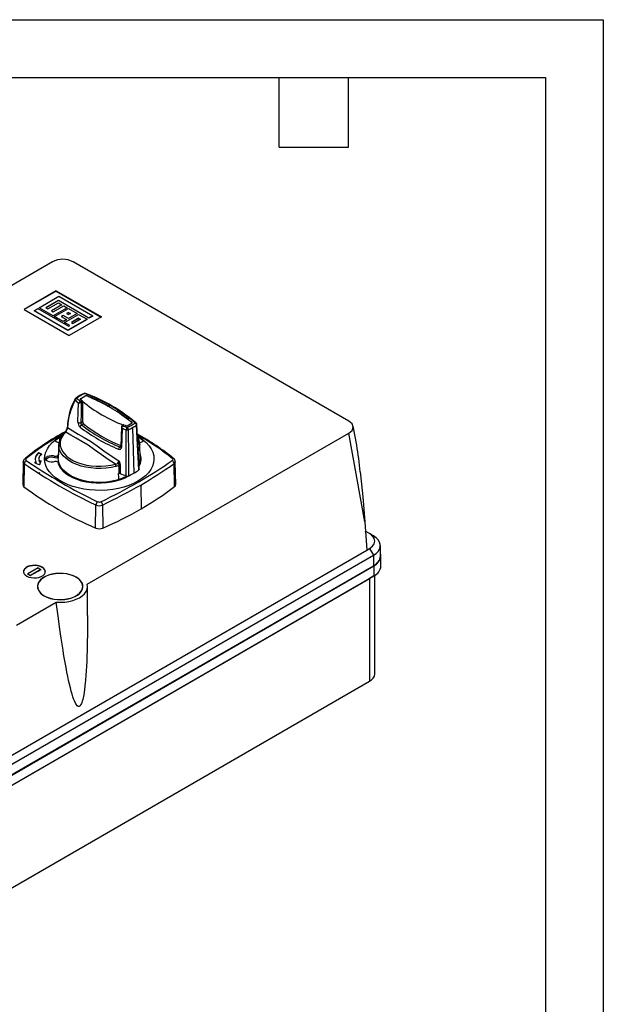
# Model space of a CAD drawing. Header units: millimetres. Extents: x 0 to 1397, y 0 to 1080.
# Tile 5 of 5: x 1077 to 1397, y 540 to 1080. Entities that reach past the tile are written whole.
import ezdxf

# ---------------------------------------------------------------- set-up
doc = ezdxf.new("R2010")
doc.units = ezdxf.units.MM
doc.header["$LTSCALE"] = 5
doc.layers.add('TEXT', color=140, linetype='Continuous', lineweight=25)

msp = doc.modelspace()

# ---------------------------------------------------------------- linework, layer by layer
at = {"color": 7, "linetype": 'Continuous'}
for p, q in [((0.01, 1079.51), (1397.01, 1079.51)), ((1397.01, 1079.51), (1397.01, 0.01))]:
    msp.add_line(p, q, dxfattribs=at)
for p, q in [((1094.84, 946.77), (973.44, 876.69)), ((1257.47, 859.42), (1106.15, 946.77)), ((1096.96, 930.85), (1079.28, 920.65)), ((1096.96, 930.77), (1079.35, 920.61)), ((1096.96, 930.85), (1121.71, 916.57)), ((1096.96, 930.77), (1096.96, 930.85)), ((1096.96, 930.77), (1121.64, 916.53)), ((1087.61, 921.64), (1098.39, 927.87)), ((1098.11, 925.57), (1091.29, 921.64)), ((1098.11, 925.49), (1091.36, 921.6)), ((1092.39, 921), (1098.16, 924.33)), ((1100, 923.27), (1094.24, 919.94)), ((1100, 923.18), (1094.31, 919.9)), ((1114.87, 915.9), (1098.11, 925.57)), ((1098.11, 925.49), (1098.11, 925.57)), ((1114.87, 915.82), (1098.11, 925.49)), ((1098.16, 924.33), (1100, 923.27)), ((1098.39, 927.87), (1117, 917.13)), ((1100, 923.18), (1100, 923.27)), ((1079.28, 920.65), (1104.03, 906.36)), ((1084.74, 919.98), (1086.87, 921.21)), ((1103.34, 909.24), (1084.74, 919.98)), ((1084.74, 919.9), (1084.74, 919.98)), ((1103.34, 909.16), (1084.74, 919.9)), ((1086.87, 921.21), (1103.68, 911.51)), ((1095.24, 917.23), (1087.61, 921.64)), ((1087.61, 921.56), (1087.61, 921.64)), ((1095.24, 917.15), (1087.61, 921.56)), ((1091.29, 921.64), (1092.39, 921)), ((1094.24, 919.94), (1095.26, 919.35)), ((1102.84, 921.63), (1095.24, 917.23)), ((1102.84, 921.54), (1095.24, 917.15)), ((1095.26, 919.35), (1101.03, 922.67)), ((1096, 916.79), (1103.61, 921.18)), ((1101.03, 922.67), (1102.84, 921.63)), ((1101.53, 913.6), (1109.13, 917.99)), ((1103.59, 919.07), (1102.54, 918.46)), ((1102.54, 918.46), (1103.63, 917.83)), ((1103.59, 918.98), (1102.61, 918.42)), ((1102.84, 921.54), (1102.84, 921.63)), ((1103.59, 919.07), (1104.68, 918.43)), ((1103.59, 918.98), (1103.59, 919.07)), ((1103.59, 918.98), (1104.61, 918.39)), ((1103.61, 921.18), (1108.34, 918.45)), ((1108.34, 918.45), (1103.63, 915.73)), ((1104.68, 918.43), (1103.63, 917.83)), ((1108.34, 918.37), (1103.63, 915.65)), ((1108.34, 918.37), (1108.34, 918.45)), ((1109.13, 917.99), (1113.82, 915.29)), ((1095.24, 917.15), (1095.24, 917.23)), ((1100.74, 914.06), (1096, 916.79)), ((1096, 916.71), (1096, 916.79)), ((1100.74, 913.98), (1096, 916.71)), ((1100.72, 917.41), (1099.67, 916.8)), ((1099.67, 916.8), (1102.58, 915.12)), ((1100.72, 917.33), (1099.74, 916.76)), ((1103.63, 915.73), (1100.72, 917.41)), ((1100.72, 917.33), (1100.72, 917.41)), ((1103.63, 915.65), (1100.72, 917.33)), ((1102.58, 915.12), (1100.74, 914.06)), ((1102.58, 915.04), (1100.74, 913.98)), ((1100.74, 913.98), (1100.74, 914.06)), ((1104.42, 911.93), (1101.53, 913.6)), ((1101.53, 913.52), (1101.53, 913.6)), ((1104.35, 911.89), (1101.53, 913.52)), ((1102.58, 915.04), (1102.58, 915.12)), ((1113.82, 915.29), (1103.34, 909.24)), ((1113.82, 915.21), (1103.34, 909.16)), ((1103.63, 915.65), (1103.63, 915.73)), ((1121.71, 916.57), (1104.03, 906.36)), ((1109.16, 915.85), (1105.24, 913.59)), ((1105.24, 913.59), (1106.26, 913)), ((1109.16, 915.77), (1105.31, 913.55)), ((1110.18, 915.26), (1106.26, 913)), ((1109.16, 915.85), (1110.18, 915.26)), ((1109.16, 915.77), (1109.16, 915.85)), ((1109.16, 915.77), (1110.11, 915.22)), ((1113.82, 915.21), (1113.82, 915.29)), ((1117, 917.13), (1114.87, 915.9)), ((1117, 917.05), (1114.87, 915.82)), ((1114.87, 915.82), (1114.87, 915.9)), ((1117, 917.05), (1117, 917.13)), ((1103.34, 909.16), (1103.34, 909.24)), ((1103.68, 911.51), (1104.42, 911.93)), ((1113.09, 873.41), (1110.15, 871.72)), ((1113.09, 873.24), (1110.15, 871.56)), ((1110.15, 871.72), (1110.15, 871.56)), ((1110.33, 870.3), (1111.06, 870.72)), ((1110.68, 869.69), (1110.53, 869.62)), ((1111.3, 870.04), (1110.68, 869.69)), ((1111.24, 870.33), (1111.29, 870.36)), ((1111.3, 870.04), (1111.3, 859.26)), ((1113.09, 873.24), (1113.09, 873.41)), ((1113.48, 873.42), (1113.48, 873.26)), ((1126.26, 868.15), (1125.46, 867.7)), ((1125.46, 867.35), (1125.46, 867.7)), ((1126.11, 867.12), (1126.3, 868.17)), ((1130.16, 864.6), (1130.17, 864.87)), ((1130.17, 864.87), (1130.97, 865.32)), ((1110.35, 858.72), (1111.3, 859.26)), ((1135.79, 856.93), (1138.48, 858.46)), ((1138.51, 858.52), (1138.51, 858.68)), ((1111.88, 857.96), (1110.78, 857.34)), ((1113.93, 770.02), (1257.47, 852.89)), ((1132.67, 856.38), (1132.34, 845.49)), ((1132.94, 856.97), (1132.93, 856.96)), ((1133.81, 857.49), (1133.08, 857.07)), ((1134.05, 857.46), (1133.32, 857.04)), ((1138.83, 855.92), (1139.57, 830.96)), ((1141.14, 857.66), (1141.14, 857.64)), ((1266.17, 804.26), (1257.47, 852.89)), ((1261.76, 846.21), (1259.77, 856.65)), ((1096.53, 848.89), (1096.53, 849.22)), ((1096.8, 848.23), (1098.38, 847.59)), ((1100.82, 852.53), (1098.72, 851.36)), ((1099.92, 851.4), (1099.28, 851.04)), ((1142.64, 847.62), (1144.19, 848.25)), ((1144.46, 848.91), (1144.46, 849.23)), ((1087.44, 841.88), (1087.44, 842.08)), ((1098.25, 846.57), (1098.01, 839.05)), ((1098.25, 846.16), (1098.25, 846.57)), ((1131.65, 845.3), (1132.35, 845.7)), ((1132.34, 845.49), (1132.32, 845.35)), ((1142.75, 846.83), (1142.76, 846.57)), ((1143, 839.05), (1142.76, 846.57)), ((1078.8, 837.21), (1078.53, 824.69)), ((1079.73, 838.91), (1079.64, 838.84)), ((1079.86, 839.02), (1079.88, 839.03)), ((1079.86, 839.03), (1079.86, 839.02)), ((1079.86, 839.02), (1079.86, 839.03)), ((1079.88, 839.03), (1079.86, 839.03)), ((1085.85, 836.78), (1085.85, 836.98)), ((1087.34, 838.79), (1087.34, 838.55)), ((1087.74, 837.22), (1087.74, 837.42)), ((1096.17, 839.48), (1096.18, 840.31)), ((1097.46, 840.37), (1097.47, 839.55)), ((1097.76, 839.88), (1097.74, 840.7)), ((1097.76, 839.88), (1098.07, 840.86)), ((1162.48, 824.72), (1162.21, 837.23)), ((1079.41, 836.12), (1079.2, 823.52)), ((1087.29, 831.38), (1087.65, 831.03)), ((1087.29, 831.38), (1087.65, 831.11)), ((1161.81, 823.55), (1161.6, 836.15)), ((1087.65, 831.11), (1087.97, 830.92)), ((1087.65, 831.03), (1087.65, 831.11)), ((1135.5, 829.27), (1135.5, 829.25)), ((1136.78, 829.42), (1137.73, 830.01)), ((1143.34, 824.43), (1143.54, 811.4)), ((1118.54, 800.83), (1118.7, 813.47)), ((1122.36, 813.47), (1122.52, 800.83)), ((1266.17, 804.26), (1267.23, 788.71)), ((1268.79, 797.77), (1266.45, 799.12)), ((1270.91, 796.54), (1269.39, 797.42)), ((1034.88, 654.57), (1267.23, 788.71)), ((1267.23, 788.71), (1268.79, 789.6)), ((1268.79, 789.6), (1270.91, 785.93)), ((1274.71, 785.52), (1274.71, 791.24)), ((1035.44, 650), (1270.91, 785.93)), ((1270.91, 785.93), (1270.91, 780.21)), ((1275.01, 780.05), (1275.01, 785.52)), ((1035.44, 644.28), (1270.91, 780.21)), ((1035.65, 644.16), (1271.12, 780.09)), ((1087.06, 779), (1081.4, 775.74)), ((1088.47, 778.18), (1082.82, 774.92)), ((1088.47, 778.02), (1082.82, 774.76)), ((1087.06, 779), (1088.47, 778.18)), ((1088.47, 778.02), (1088.47, 778.18)), ((1089.18, 779.25), (1089.18, 779.41)), ((1271.12, 780.09), (1271.12, 774.62)), ((1033.32, 637.34), (1268.79, 773.27)), ((1035.65, 638.69), (1271.12, 774.62)), ((1081.4, 775.57), (1081.4, 775.74)), ((1081.4, 775.74), (1082.82, 774.92)), ((1081.4, 775.57), (1082.82, 774.76)), ((1082.82, 774.76), (1082.82, 774.92)), ((1107.92, 773.82), (1107.92, 773.9)), ((1271.12, 774.62), (1268.79, 773.27)), ((1268.79, 773.27), (1268.79, 716.93)), ((1271.71, 721.01), (1271.71, 774.99)), ((1086.68, 768.8), (1086.68, 768.71)), ((1111.48, 768.71), (1111.48, 768.8)), ((1114.08, 752.89), (1114.08, 768.8)), ((1090.31, 763.65), (1090.31, 763.73)), ((1075.04, 747.57), (1096.96, 760.22)), ((1033.32, 581), (1268.79, 716.93))]:
    msp.add_line(p, q)
at = {"flags": 128}
for points in [[(1112.31, 874.65), (1111.35, 874.27), (1109.7, 873.45)], [(1107.3, 871.57), (1107.33, 871.64), (1107.37, 871.72)], [(1108.83, 858.82), (1109.01, 864.73), (1109.15, 869.38)], [(1110.25, 870.26), (1110.3, 870.28), (1110.33, 870.3)], [(1110.68, 869.69), (1110.5, 863.54), (1110.35, 858.72)], [(1111.3, 870.04), (1111.28, 870.18), (1111.24, 870.33)], [(1126.3, 868.17), (1126.28, 868.16), (1126.26, 868.15)], [(1131.01, 865.34), (1130.15, 865.86), (1128.66, 866.76), (1126.3, 868.17)], [(1130.97, 865.32), (1130.99, 865.33), (1131.01, 865.34)], [(1257.47, 852.89), (1259.21, 854.38), (1259.82, 856.15), (1259.21, 857.92), (1257.47, 859.42)], [(1102.1, 853.48), (1100.85, 852.09), (1099.92, 850.61), (1099.31, 849.08), (1099.05, 847.52), (1099.13, 845.95), (1099.56, 844.4), (1100.32, 842.89), (1101.4, 841.45), (1102.8, 840.1), (1104.47, 838.86), (1106.41, 837.76), (1108.57, 836.8), (1110.92, 836.02), (1113.43, 835.4), (1116.05, 834.98), (1118.74, 834.75), (1121.46, 834.72), (1124.16, 834.89), (1126.81, 835.26), (1129.35, 835.81)], [(1129.35, 835.81), (1125.38, 838.43), (1121.58, 841.12), (1117.94, 843.8), (1114.43, 846.27), (1111.02, 848.29), (1107.81, 850.04), (1104.84, 851.75), (1102.1, 853.48)], [(1103.17, 855.93), (1105.93, 854.14), (1108.93, 852.36), (1112.16, 850.52), (1115.63, 848.41), (1119.3, 845.89), (1123.11, 843.16), (1127.09, 840.42), (1131.23, 837.74)], [(1133.09, 855.57), (1132.91, 849.66), (1132.77, 845.02)], [(1133.08, 857.07), (1133.01, 857.03), (1132.94, 856.97)], [(1133.32, 857.04), (1133.29, 857.02), (1133.26, 856.99)], [(1135.34, 829.43), (1135.31, 843.58), (1135.29, 854.7)], [(1136.46, 854.72), (1136.47, 840.56), (1136.47, 829.44)], [(1142.23, 832.73), (1141.5, 846.48), (1140.93, 857.28)], [(1142.43, 833.08), (1141.85, 844.11), (1141.14, 857.64)], [(1141.73, 826.57), (1139.34, 825.33), (1136.74, 824.24), (1133.94, 823.32), (1130.99, 822.58), (1127.93, 822.02), (1124.77, 821.66), (1121.57, 821.5), (1118.36, 821.53), (1115.17, 821.76), (1112.04, 822.19), (1109.01, 822.81), (1106.11, 823.61), (1103.38, 824.59), (1100.84, 825.73), (1098.53, 827.02), (1096.47, 828.44), (1094.69, 829.99), (1093.2, 831.63), (1092.03, 833.36), (1091.18, 835.15), (1090.67, 836.98), (1090.51, 838.84), (1090.68, 840.69), (1091.2, 842.52), (1092.06, 844.31), (1093.24, 846.03), (1094.74, 847.68), (1096.53, 849.22)], [(1096.53, 849.22), (1096.41, 849.1), (1096.33, 848.97), (1096.29, 848.83), (1096.31, 848.69), (1096.37, 848.56), (1096.47, 848.43), (1096.62, 848.32), (1096.8, 848.23)], [(1099.62, 850.91), (1098.63, 850.33), (1096.53, 848.89)], [(1144.46, 849.23), (1142.39, 850.65), (1141.59, 851.12)], [(1144.46, 848.91), (1142.35, 850.35), (1141.59, 850.8)], [(1144.46, 849.23), (1146.3, 847.65), (1147.82, 845.96), (1149.02, 844.19), (1149.87, 842.35), (1150.37, 840.46), (1150.5, 838.56), (1150.27, 836.66), (1149.69, 834.78), (1148.74, 832.96), (1147.46, 831.2), (1145.85, 829.54), (1143.93, 827.99), (1141.73, 826.57)], [(1144.35, 848.33), (1144.49, 848.42), (1144.59, 848.53), (1144.66, 848.65), (1144.7, 848.77), (1144.69, 848.89), (1144.65, 849.01), (1144.57, 849.13), (1144.46, 849.23)], [(1088.98, 841.38), (1088.12, 841.77), (1087.44, 842.08)], [(1129.68, 834.62), (1127.04, 834.04), (1124.3, 833.67), (1121.49, 833.49), (1118.67, 833.52), (1115.88, 833.76), (1113.17, 834.2), (1110.57, 834.83), (1108.13, 835.65), (1105.89, 836.64), (1103.88, 837.78), (1102.14, 839.06), (1100.7, 840.46), (1099.57, 841.96), (1098.78, 843.52), (1098.34, 845.13), (1098.25, 846.16)], [(1079.41, 836.12), (1078.95, 836.62), (1078.8, 837.15), (1078.81, 837.18)], [(1085.85, 836.98), (1085.37, 836.86), (1085, 836.77)], [(1085, 836.77), (1086.4, 836.13), (1087.49, 835.61)], [(1085.29, 836.64), (1085.48, 836.68), (1085.85, 836.78)], [(1087.39, 838.55), (1087.36, 838.25), (1087.74, 837.22)], [(1087.44, 841.88), (1088.3, 841.49), (1088.98, 841.17)], [(1088.59, 837.61), (1088.11, 837.51), (1087.74, 837.42)], [(1087.74, 837.22), (1088.22, 837.33), (1088.52, 837.39)], [(1087.98, 835.73), (1088.32, 836.79), (1088.59, 837.61)], [(1096.18, 837.28), (1095.22, 837.02), (1094.15, 836.95), (1093.11, 837.09), (1092.21, 837.42), (1091.54, 837.9), (1091.19, 838.49), (1091.19, 839.1), (1091.54, 839.69), (1092.2, 840.17), (1093.11, 840.5), (1094.15, 840.64), (1095.21, 840.57), (1096.18, 840.31)], [(1091.23, 838.36), (1091.55, 838.87), (1092.22, 839.35), (1093.11, 839.67), (1094.15, 839.81), (1095.21, 839.75), (1096.17, 839.48)], [(1098.1, 841.8), (1098.08, 841.75), (1097.74, 840.7)], [(1097.75, 836.89), (1098.32, 835.3), (1099.23, 833.75), (1100.47, 832.29), (1102, 830.92), (1103.82, 829.67), (1105.88, 828.56), (1108.17, 827.6), (1110.64, 826.81), (1113.27, 826.2), (1116, 825.79), (1118.8, 825.56), (1121.62, 825.54), (1124.43, 825.72), (1127.18, 826.1), (1129.83, 826.67), (1132.33, 827.42), (1134.66, 828.34), (1136.78, 829.42)], [(1131.05, 827.33), (1128.51, 826.67), (1125.85, 826.19), (1123.11, 825.9), (1120.33, 825.82), (1117.55, 825.93), (1114.82, 826.24), (1112.17, 826.74), (1109.66, 827.43), (1107.3, 828.29), (1105.15, 829.31), (1103.24, 830.48), (1101.59, 831.77), (1100.23, 833.17), (1099.18, 834.66), (1098.46, 836.22), (1098.07, 837.81), (1098.01, 839.05)], [(1131.48, 835.69), (1131.5, 836.64), (1131.23, 837.74)], [(1162.2, 837.2), (1162.21, 837.18), (1162.06, 836.65), (1161.6, 836.15)], [(1087.97, 830.92), (1087.59, 831.18), (1087.29, 831.38)], [(1087.9, 835.63), (1087.95, 835.68), (1087.98, 835.73)], [(1131.48, 835.69), (1130.64, 835.02), (1129.68, 834.62)], [(1131.42, 830.78), (1131.45, 833.53), (1131.48, 835.69)], [(1132.02, 835.66), (1131.98, 832.92), (1131.96, 830.77)], [(1142.42, 833.08), (1142.43, 833.06), (1142.37, 832.89), (1142.23, 832.73)], [(1263.69, 831.63), (1264.42, 824.95), (1265.1, 817.87), (1265.66, 811.17), (1266.17, 804.26)], [(1087.65, 831.03), (1087.83, 830.97), (1087.97, 830.92)], [(1130.97, 830.64), (1131.01, 828.79), (1131.05, 827.33)], [(1271.39, 795.14), (1270.4, 796.56), (1268.79, 797.77)], [(1270.91, 785.93), (1272.36, 786.93), (1273.5, 788.06), (1274.27, 789.29), (1274.67, 790.58), (1274.67, 791.89), (1274.27, 793.18), (1273.5, 794.41), (1272.36, 795.54), (1270.91, 796.54)], [(1271.39, 792.24), (1271.71, 793.69), (1271.39, 795.14)], [(1268.79, 789.6), (1270.4, 790.82), (1271.39, 792.24)], [(1268.79, 789.6), (1270.39, 790.83), (1271.39, 792.24)], [(1271.12, 780.09), (1272.61, 781.12), (1273.77, 782.28), (1274.56, 783.53), (1274.96, 784.85), (1274.96, 786.19), (1274.71, 787.14)], [(1089.18, 779.25), (1088.04, 779.76), (1086.72, 780.1), (1085.3, 780.25), (1083.86, 780.2), (1082.48, 779.96), (1081.24, 779.52), (1080.22, 778.93), (1079.47, 778.22), (1079.04, 777.42), (1078.94, 776.88)], [(1089.18, 779.41), (1088.04, 779.92), (1086.72, 780.27), (1085.3, 780.42), (1083.86, 780.37), (1082.48, 780.12), (1081.24, 779.69), (1080.22, 779.1), (1079.47, 778.38), (1079.04, 777.58), (1078.95, 776.75), (1079.21, 775.93), (1079.8, 775.17), (1080.7, 774.51)], [(1080.7, 774.51), (1081.83, 774), (1083.15, 773.65), (1084.58, 773.5), (1086.02, 773.55), (1087.4, 773.8), (1088.64, 774.23), (1089.66, 774.82), (1090.41, 775.54), (1090.84, 776.34), (1090.93, 777.17), (1090.67, 777.99), (1090.07, 778.75), (1089.18, 779.41)], [(1107.92, 773.9), (1106.34, 774.67), (1104.57, 775.28), (1102.65, 775.71), (1100.63, 775.96), (1098.56, 776.01), (1096.52, 775.86), (1094.54, 775.52), (1092.68, 774.99), (1091, 774.3), (1089.54, 773.46), (1088.34, 772.49), (1087.44, 771.42), (1086.85, 770.28), (1086.59, 769.09), (1086.68, 767.9), (1087.1, 766.74), (1087.85, 765.63), (1088.91, 764.6), (1090.24, 763.69)], [(1107.85, 773.86), (1106.29, 774.62), (1104.53, 775.23), (1102.62, 775.66), (1100.61, 775.9), (1098.57, 775.95), (1096.54, 775.8), (1094.57, 775.46), (1092.73, 774.95), (1091.07, 774.26), (1089.62, 773.42), (1088.43, 772.46), (1087.53, 771.4), (1086.94, 770.26), (1086.69, 769.09), (1086.78, 767.91), (1087.2, 766.75), (1087.94, 765.65), (1088.99, 764.64), (1090.31, 763.73)], [(1090.24, 763.69), (1091.82, 762.92), (1093.59, 762.31), (1095.51, 761.88), (1097.53, 761.64), (1099.6, 761.59), (1101.65, 761.73), (1103.62, 762.07), (1105.48, 762.6), (1107.16, 763.29), (1108.62, 764.13), (1109.82, 765.1), (1110.73, 766.17), (1111.31, 767.32), (1111.57, 768.5), (1111.48, 769.69), (1111.06, 770.85), (1110.31, 771.97), (1109.25, 772.99), (1107.92, 773.9)], [(1090.31, 763.73), (1091.87, 762.97), (1093.63, 762.36), (1095.54, 761.94), (1097.55, 761.69), (1099.59, 761.64), (1101.63, 761.79), (1103.59, 762.13), (1105.43, 762.65), (1107.09, 763.33), (1108.54, 764.17), (1109.73, 765.13), (1110.63, 766.19), (1111.22, 767.33), (1111.47, 768.5), (1111.39, 769.68), (1110.96, 770.84), (1110.22, 771.94), (1109.17, 772.96), (1107.85, 773.86)], [(1096.96, 760.22), (1099.27, 760.14), (1101.58, 760.26), (1103.82, 760.58), (1105.96, 761.1), (1107.93, 761.8), (1109.69, 762.67), (1111.19, 763.69), (1112.41, 764.83), (1113.31, 766.06), (1113.87, 767.35), (1114.08, 768.69), (1113.93, 770.02)], [(1114.08, 752.89), (1114.08, 751.9), (1114.03, 743.99), (1113.91, 736.85), (1113.82, 733.68), (1113.72, 730.67), (1113.61, 727.82), (1113.48, 725.12), (1113.33, 722.59), (1113.17, 720.22), (1112.94, 717.32), (1112.68, 714.58), (1112.38, 712.14), (1111.97, 709.4), (1111.45, 706.88), (1111.22, 706.03), (1110.99, 705.28), (1110.74, 704.63), (1110.49, 704.1), (1110.23, 703.67), (1109.96, 703.35), (1109.69, 703.13), (1109.41, 703.02), (1108.94, 703.07), (1108.46, 703.39), (1107.45, 704.84), (1106.87, 706.1), (1106.47, 707.13), (1106.05, 708.31), (1105.6, 709.78), (1105.13, 711.43), (1104.65, 713.25), (1104.16, 715.27), (1103.7, 717.3), (1103.24, 719.5), (1102.76, 721.85), (1102.28, 724.38), (1101.79, 727.06), (1101.29, 729.91), (1100.96, 731.88), (1100.63, 733.93), (1100.29, 736.05), (1099.95, 738.26), (1099.61, 740.54), (1099.27, 742.91), (1098.92, 745.35), (1097.95, 752.48), (1096.96, 760.22)]]:
    msp.add_lwpolyline(points, dxfattribs=at)
for centre, radius, start, end in [((1100.49, 935.86), 12.3, 62.6097, 117.3903), ((1118.16, 859.33), 16.16, 109.8985, 119.5244), ((1112.66, 873.71), 1, 68.7092, 110.1132), ((1112.38, 874.31), 0.35, 39.0014, 101.8345), ((1112.93, 874.28), 0.369, 76.4684, 138.695), ((1073.73, 773.86), 107.93, 60.878, 68.859), ((1080.76, 787.77), 92.67, 49.6132, 69.6289), ((1135.29, 855.55), 32.25, 150.2032, 178.7187), ((1134.61, 855.16), 31.45, 150.0074, 178.591), ((1108.09, 871.31), 0.841, 161.3662, 210.6678), ((1108.7, 870.75), 1.33, 111.635, 174.3756), ((1108.21, 871.17), 1, 131.715, 146.6673), ((1153.32, 923.54), 69.89, 228.897, 230.8038), ((1115.69, 862.5), 12.44, 119.4326, 131.3482), ((1107.93, 871.41), 0.633, 64.1255, 127.898), ((1115.96, 863.17), 11.74, 119.4326, 131.3482), ((1153.89, 924.35), 69.49, 228.9, 231.1044), ((1111.12, 868.06), 2.37, 111.4159, 146.193), ((1109.2, 873.17), 3.8, 269.2961, 290.5518), ((1109.87, 873.14), 0.349, 119.9334, 147.0143), ((1109.9, 872.99), 0.501, 54.1841, 113.9251), ((1110.19, 871.6), 0.127, 108.7896, 232.6806), ((1154.91, 924.85), 69.67, 229.9832, 230.9933), ((1109.58, 869.59), 0.953, 1.4625, 44.7194), ((1109.91, 869.65), 0.772, 2.5714, 57.1181), ((1110.48, 870.07), 0.865, 19.5754, 48.0326), ((1163.99, 935.46), 83.81, 230.9962, 248.7376), ((1113.31, 872.99), 0.47, 68.6983, 116.9016), ((1113.31, 872.82), 0.47, 68.6982, 116.9015), ((1074.09, 775.55), 105.51, 60.8667, 68.0795), ((1070.34, 766.71), 114.96, 66.7901, 67.959), ((1077.97, 783.91), 96.14, 52.3564, 66.9297), ((1089.27, 801.02), 75.82, 49.5027, 57.361), ((1090.1, 801.38), 75.88, 48.7366, 57.4122), ((1112.33, 858.8), 3.5, 179.6239, 227.7741), ((1109.68, 860.1), 1.54, 236.3493, 295.7445), ((1112.4, 858.6), 2.05, 176.7803, 218.0438), ((1113.12, 859.3), 1.82, 181.2237, 227.1806), ((1126.28, 877.68), 23.73, 293.777, 305.7534), ((1093.33, 805.89), 69.37, 49.3569, 51.3151), ((1138.43, 858.58), 0.127, 288.7419, 51.7132), ((1140.42, 857.85), 0.634, 52.5907, 115.8447), ((1139.52, 857.16), 1.41, 4.8806, 63.8782), ((1140.14, 857.6), 1, 3.0093, 48.5474), ((1168.1, 729.92), 140.31, 118.2091, 128.9065), ((1107.58, 846.23), 9.31, 130.141, 180.6142), ((1097.84, 857.07), 5.28, 315.1282, 333.5448), ((1101.98, 852.9), 0.593, 78.4467, 131.9559), ((1095.66, 857.89), 7.8, 325.6135, 335.5879), ((1098.81, 856.71), 4.26, 332.0435, 353.9088), ((1102.58, 854.37), 0.342, 57.9529, 92.371), ((1098.14, 856.84), 5.11, 334.7862, 349.7419), ((1103.48, 856.24), 0.44, 176.4372, 224.9228), ((1111.35, 856.08), 1.38, 114.4019, 174.8365), ((1167.39, 931.39), 94.59, 232.6323, 247.4118), ((1167.62, 931.77), 93.65, 232.6323, 247.4118), ((1163.84, 923.54), 83.67, 231.6117, 247.8944), ((1133.45, 856.39), 0.774, 132.2409, 179.1451), ((1133.7, 856.38), 1.02, 180.0733, 233.1216), ((1133.12, 856.71), 0.32, 64.1795, 123.2852), ((1134.24, 856.15), 1.29, 139.3343, 206.9291), ((1133.18, 856.84), 0.25, 54.0913, 114.1526), ((1178.71, 967.47), 120.84, 247.8174, 248.942), ((1178.7, 967.27), 119.28, 247.6051, 248.9432), ((1133.91, 857.18), 0.31, 62.4464, 126.84), ((1178.54, 965.84), 117.16, 247.6803, 248.3972), ((1137.19, 854.62), 1.9, 135.0029, 177.7505), ((1135.84, 856.31), 1.7, 251.1202, 291.2397), ((1135.58, 857.35), 0.47, 249.0452, 296.901), ((1134.72, 854.63), 1.74, 2.7941, 49.6302), ((1125.47, 879.35), 26.97, 294.0395, 299.6831), ((1127.68, 875.48), 22.51, 299.6667, 306.0323), ((1140.67, 857.67), 0.474, 302.9105, 355.7143), ((1162.25, 738.55), 129.47, 119.3875, 129.1806), ((1096.88, 848.39), 0.609, 125.1119, 156.2779), ((1111.91, 829.07), 25.34, 119.8935, 127.3573), ((1052.46, 769.83), 93.74, 60.0328, 60.4253), ((1074.91, 732.45), 137.11, 50.9081, 60.9819), ((1080.37, 740.69), 126.81, 50.7849, 61.2102), ((1135.48, 846.71), 7.23, 1.0748, 33.5556), ((1134.72, 847.1), 7.25, 344.9327, 14.3823), ((1143.71, 849.44), 1.28, 291.8849, 299.8626), ((1144.1, 848.4), 0.62, 23.9994, 54.7001), ((1089.14, 838.75), 3.74, 117.0117, 208.2845), ((1132.85, 843.97), 1.79, 131.8615, 177.3892), ((1131.64, 845.02), 1.13, 239.1486, 359.9492), ((1131.94, 845.97), 0.732, 246.8482, 301.7707), ((1132.91, 845.57), 0.567, 187.629, 255.7702), ((1134.96, 846.36), 7.8, 335.4663, 1.526), ((1001.62, 804.21), 263.51, 5.9731, 9.1716), ((1081.07, 837.07), 2.27, 129.0149, 177.3055), ((1081.43, 836.08), 2.01, 118.6508, 178.6426), ((1080.11, 838.19), 0.8, 64.3715, 126.1673), ((1080.78, 838.38), 0.622, 120.61, 239.512), ((1248.63, 1084.28), 298.35, 235.6906, 244.3758), ((1089.34, 838.42), 3.94, 118.8, 179.1486), ((1090.28, 838.8), 2.89, 116.7481, 208.4394), ((1096.75, 840.97), 1.59, 248.6963, 297.1114), ((1096.75, 841.77), 1.56, 248.6963, 297.1114), ((1096.74, 836.2), 1.22, 34.6735, 117.3623), ((1097.21, 840.87), 0.558, 296.348, 341.8115), ((1097.22, 840.06), 0.567, 296.348, 341.8115), ((1129.36, 837.69), 1.88, 269.883, 1.5163), ((1128.41, 835.49), 3.61, 2.7912, 38.5854), ((990.73, 1084.44), 299.4, 300.4127, 304.5567), ((1135.36, 838.8), 8.13, 329.6553, 21.6568), ((1135.24, 838.82), 7.76, 337.3239, 1.6883), ((1135.45, 837.95), 8.04, 2.0269, 21.2364), ((1160.89, 838.2), 0.817, 54.6498, 114.9035), ((1160.23, 838.41), 0.622, 300.6215, 59.5006), ((1159.59, 836.11), 2.01, 1.3689, 61.4135), ((1159.94, 837.1), 2.27, 2.6806, 51.0799), ((1236.64, 1063.41), 276.36, 235.3267, 244.7397), ((1087.68, 836.04), 0.466, 246.8121, 298.7415), ((1127.05, 834.54), 2.64, 1.7192, 28.863), ((1131.72, 834.87), 0.853, 69.4598, 106.255), ((1128.26, 850.86), 22.88, 299.6108, 307.6227), ((1001.01, 1066.2), 280.55, 300.4867, 304.9186), ((943.02, 1179.42), 405.52, 296.1052, 299.4321), ((1123.32, 852.79), 26.48, 286.6354, 296.8529), ((1122.13, 859.62), 30.3, 286.9668, 287.8626), ((1131.67, 830.01), 0.81, 68.8734, 107.4189), ((1178.62, 943.69), 122.18, 247.5498, 249.2545), ((1135.88, 830.94), 1.61, 250.1626, 291.4844), ((1125.42, 855.83), 28.61, 292.7396, 299.642), ((1094.35, 744.39), 94.85, 59.6434, 60.0328), ((1079.96, 824.73), 1.43, 181.4917, 237.7613), ((1192.38, 974.35), 188.57, 233.1172, 246.9491), ((953.79, 1161.79), 386.96, 295.8238, 299.3296), ((1059.16, 958.16), 169.29, 299.8946, 307.3265), ((1161.02, 824.77), 1.46, 302.955, 357.8942), ((1121.58, 813.16), 2.89, 133.1106, 173.8598), ((1120.53, 817.23), 2.16, 244.621, 295.4197), ((1119.49, 813.16), 2.89, 6.1466, 46.9647), ((1120.53, 817.64), 4.55, 246.3696, 293.6711), ((1039.53, 992.13), 208.53, 293.4526, 299.9196), ((1120.53, 805.72), 5.27, 247.8757, 292.165), ((1265.96, 792.36), 6.1, 27.1386, 62.4225), ((1268.37, 786.05), 6.36, 293.4621, 355.2177), ((1088.02, 776.55), 2.94, 6.4571, 66.6611), ((1268.53, 780.59), 6.51, 293.4621, 355.2177), ((1092.86, 768.08), 6.31, 114.163, 174.2219), ((1105.28, 768.06), 6.33, 5.932, 65.3881), ((1092.93, 769.36), 6.28, 185.932, 245.3881), ((1105.28, 769.34), 6.23, 294.7201, 354.2816), ((1266.71, 721.51), 5.03, 294.3747, 354.3052)]:
    msp.add_arc(centre, radius, start, end)
at = {"layer": 'TEXT'}
for p, q in [((31.75, 1047.75), (1365.25, 1047.75)), ((1219.2, 1009.65), (1219.2, 1047.75)), ((1257.3, 1009.65), (1257.3, 1047.75)), ((1365.25, 1047.75), (1365.25, 31.75)), ((1219.2, 1009.65), (1257.3, 1009.65))]:
    msp.add_line(p, q, dxfattribs=at)

doc.saveas('drawing.dxf')
